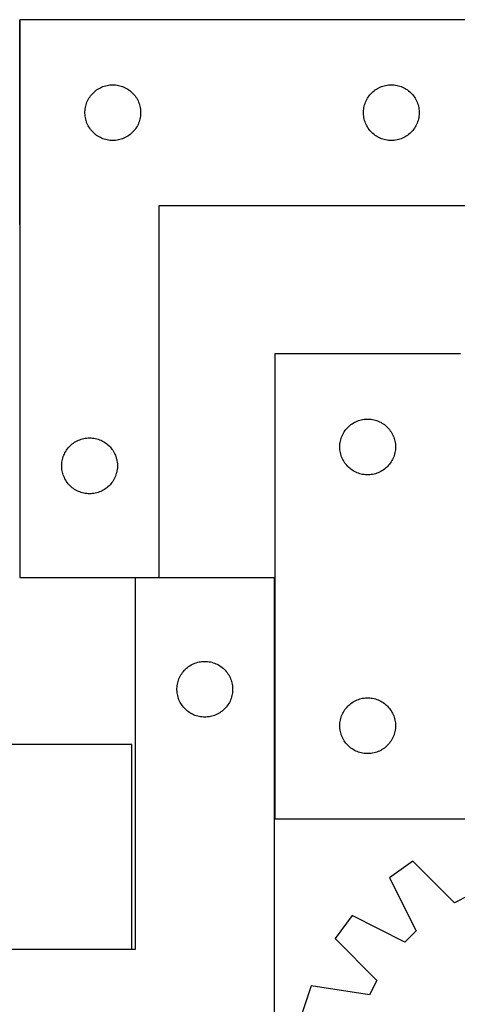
# Model space of a CAD drawing. Header units: millimetres. Extents: x 7 to 1493, y 7 to 2993.
# Tile 12 of 13: x 956 to 1192, y 2464 to 2993. Entities that reach past the tile are written whole.
import ezdxf

# ---------------------------------------------------------------- set-up
doc = ezdxf.new("R2010")
doc.units = ezdxf.units.MM
doc.layers.add('COMMON', color=5, linetype='CONTINUOUS', true_color=0x0000ff)
doc.layers.add('CUT', color=7, linetype='CONTINUOUS', true_color=0x000000)

msp = doc.modelspace()

# ---------------------------------------------------------------- linework, layer by layer
at = {"layer": 'COMMON'}
for p, q in [((955.903163, 2883.166377), (955.903163, 2993.166377)), ((955.903162, 2882.966376), (955.903162, 2693.25617)), ((1018.051555, 2693.156169), (1031.003163, 2693.156169)), ((1093.151555, 2693.056169), (1093.151555, 2563.424578)), ((843.051555, 2493.156169), (1016.247507, 2493.156169))]:
    msp.add_line(p, q, dxfattribs=at)
at = {"layer": 'CUT'}
for p, q in [((956.003163, 2993.25617), (956.003163, 2693.25617)), ((1206.003163, 2993.25617), (956.003163, 2993.25617)), ((997.311846, 2955.481596), (997.95272, 2955.912804)), ((997.95272, 2955.912804), (998.614942, 2956.310449)), ((998.614942, 2956.310449), (999.296756, 2956.673477)), ((999.296756, 2956.673477), (999.996354, 2957.000924)), ((999.996354, 2957.000924), (1000.711881, 2957.291923)), ((1000.711881, 2957.291923), (1001.44144, 2957.545701)), ((1001.44144, 2957.545701), (1002.183096, 2957.761586)), ((1002.183096, 2957.761586), (1002.934882, 2957.939006)), ((1002.934882, 2957.939006), (1003.694804, 2958.077489)), ((1003.694804, 2958.077489), (1004.460848, 2958.176669)), ((1004.460848, 2958.176669), (1005.230981, 2958.236282)), ((1005.230981, 2958.236282), (1006.003163, 2958.25617)), ((1006.003163, 2958.25617), (1006.775344, 2958.236282)), ((1006.775344, 2958.236282), (1007.545478, 2958.176669)), ((1007.545478, 2958.176669), (1008.311521, 2958.077489)), ((1008.311521, 2958.077489), (1009.071444, 2957.939006)), ((1009.071444, 2957.939006), (1009.823229, 2957.761586)), ((1009.823229, 2957.761586), (1010.564885, 2957.545701)), ((1010.564885, 2957.545701), (1011.294444, 2957.291923)), ((1011.294444, 2957.291923), (1012.009971, 2957.000924)), ((1012.009971, 2957.000924), (1012.709569, 2956.673477)), ((1012.709569, 2956.673477), (1013.391384, 2956.310449)), ((1013.391384, 2956.310449), (1014.053605, 2955.912804)), ((1014.053605, 2955.912804), (1014.694479, 2955.481596)), ((1147.311846, 2955.481596), (1147.95272, 2955.912804)), ((1147.95272, 2955.912804), (1148.614942, 2956.310449)), ((1148.614942, 2956.310449), (1149.296756, 2956.673477)), ((1149.296756, 2956.673477), (1149.996354, 2957.000924)), ((1149.996354, 2957.000924), (1150.711881, 2957.291923)), ((1150.711881, 2957.291923), (1151.44144, 2957.545701)), ((1151.44144, 2957.545701), (1152.183096, 2957.761586)), ((1152.183096, 2957.761586), (1152.934882, 2957.939006)), ((1152.934882, 2957.939006), (1153.694804, 2958.077489)), ((1153.694804, 2958.077489), (1154.460848, 2958.176669)), ((1154.460848, 2958.176669), (1155.230981, 2958.236282)), ((1155.230981, 2958.236282), (1156.003163, 2958.25617)), ((1156.003163, 2958.25617), (1156.775344, 2958.236282)), ((1156.775344, 2958.236282), (1157.545478, 2958.176669)), ((1157.545478, 2958.176669), (1158.311521, 2958.077489)), ((1158.311521, 2958.077489), (1159.071444, 2957.939006)), ((1159.071444, 2957.939006), (1159.823229, 2957.761586)), ((1159.823229, 2957.761586), (1160.564885, 2957.545701)), ((1160.564885, 2957.545701), (1161.294444, 2957.291923)), ((1161.294444, 2957.291923), (1162.009971, 2957.000924)), ((1162.009971, 2957.000924), (1162.709569, 2956.673477)), ((1162.709569, 2956.673477), (1163.391384, 2956.310449)), ((1163.391384, 2956.310449), (1164.053605, 2955.912804)), ((1164.053605, 2955.912804), (1164.694479, 2955.481596)), ((992.762981, 2950.305822), (993.143443, 2950.978062)), ((993.143443, 2950.978062), (993.558007, 2951.629826)), ((993.558007, 2951.629826), (994.005574, 2952.259385)), ((994.005574, 2952.259385), (994.484956, 2952.865068)), ((994.484956, 2952.865068), (994.994882, 2953.445271)), ((994.994882, 2953.445271), (995.534, 2953.998453)), ((995.534, 2953.998453), (996.100881, 2954.523149)), ((996.100881, 2954.523149), (996.69402, 2955.017968)), ((996.69402, 2955.017968), (997.311846, 2955.481596)), ((1014.694479, 2955.481596), (1015.312305, 2955.017968)), ((1015.312305, 2955.017968), (1015.905444, 2954.523149)), ((1015.905444, 2954.523149), (1016.472325, 2953.998453)), ((1016.472325, 2953.998453), (1017.011443, 2953.445271)), ((1017.011443, 2953.445271), (1017.521369, 2952.865068)), ((1017.521369, 2952.865068), (1018.000751, 2952.259385)), ((1018.000751, 2952.259385), (1018.448318, 2951.629826)), ((1018.448318, 2951.629826), (1018.862882, 2950.978062)), ((1018.862882, 2950.978062), (1019.243345, 2950.305822)), ((1142.762981, 2950.305822), (1143.143443, 2950.978062)), ((1143.143443, 2950.978062), (1143.558007, 2951.629826)), ((1143.558007, 2951.629826), (1144.005574, 2952.259385)), ((1144.005574, 2952.259385), (1144.484956, 2952.865068)), ((1144.484956, 2952.865068), (1144.994882, 2953.445271)), ((1144.994882, 2953.445271), (1145.534, 2953.998453)), ((1145.534, 2953.998453), (1146.100881, 2954.523149)), ((1146.100881, 2954.523149), (1146.69402, 2955.017968)), ((1146.69402, 2955.017968), (1147.311846, 2955.481596)), ((1164.694479, 2955.481596), (1165.312305, 2955.017968)), ((1165.312305, 2955.017968), (1165.905444, 2954.523149)), ((1165.905444, 2954.523149), (1166.472325, 2953.998453)), ((1166.472325, 2953.998453), (1167.011443, 2953.445271)), ((1167.011443, 2953.445271), (1167.521369, 2952.865068)), ((1167.521369, 2952.865068), (1168.000751, 2952.259385)), ((1168.000751, 2952.259385), (1168.448318, 2951.629826)), ((1168.448318, 2951.629826), (1168.862882, 2950.978062)), ((1168.862882, 2950.978062), (1169.243345, 2950.305822)), ((991.0479, 2944.413802), (991.127322, 2945.182146)), ((991.127322, 2945.182146), (991.246193, 2945.945382)), ((991.246193, 2945.945382), (991.404197, 2946.701487)), ((991.404197, 2946.701487), (991.600914, 2947.448455)), ((991.600914, 2947.448455), (991.835824, 2948.184306)), ((991.835824, 2948.184306), (992.108303, 2948.907089)), ((992.108303, 2948.907089), (992.417629, 2949.614886)), ((992.417629, 2949.614886), (992.762981, 2950.305822)), ((1019.243345, 2950.305822), (1019.588696, 2949.614886)), ((1019.588696, 2949.614886), (1019.898022, 2948.907089)), ((1019.898022, 2948.907089), (1020.170501, 2948.184306)), ((1020.170501, 2948.184306), (1020.405411, 2947.448455)), ((1020.405411, 2947.448455), (1020.602128, 2946.701487)), ((1020.602128, 2946.701487), (1020.760132, 2945.945382)), ((1020.760132, 2945.945382), (1020.879003, 2945.182146)), ((1020.879003, 2945.182146), (1020.958425, 2944.413802)), ((1141.0479, 2944.413802), (1141.127322, 2945.182146)), ((1141.127322, 2945.182146), (1141.246193, 2945.945382)), ((1141.246193, 2945.945382), (1141.404197, 2946.701487)), ((1141.404197, 2946.701487), (1141.600914, 2947.448455)), ((1141.600914, 2947.448455), (1141.835824, 2948.184306)), ((1141.835824, 2948.184306), (1142.108303, 2948.907089)), ((1142.108303, 2948.907089), (1142.417629, 2949.614886)), ((1142.417629, 2949.614886), (1142.762981, 2950.305822)), ((1169.243345, 2950.305822), (1169.588696, 2949.614886)), ((1169.588696, 2949.614886), (1169.898022, 2948.907089)), ((1169.898022, 2948.907089), (1170.170501, 2948.184306)), ((1170.170501, 2948.184306), (1170.405411, 2947.448455)), ((1170.405411, 2947.448455), (1170.602128, 2946.701487)), ((1170.602128, 2946.701487), (1170.760132, 2945.945382)), ((1170.760132, 2945.945382), (1170.879003, 2945.182146)), ((1170.879003, 2945.182146), (1170.958425, 2944.413802)), ((991.008136, 2943.642389), (991.0479, 2944.413802)), ((991.008136, 2942.869952), (991.008136, 2943.642389)), ((991.0479, 2942.098539), (991.008136, 2942.869952)), ((991.127322, 2941.330195), (991.0479, 2942.098539)), ((991.246193, 2940.566959), (991.127322, 2941.330195)), ((991.404197, 2939.810854), (991.246193, 2940.566959)), ((991.600914, 2939.063886), (991.404197, 2939.810854)), ((1020.602128, 2939.810854), (1020.405411, 2939.063886)), ((1020.760132, 2940.566959), (1020.602128, 2939.810854)), ((1020.879003, 2941.330195), (1020.760132, 2940.566959)), ((1020.958425, 2942.098539), (1020.879003, 2941.330195)), ((1020.958425, 2944.413802), (1020.99819, 2943.642389)), ((1020.99819, 2942.869952), (1020.958425, 2942.098539)), ((1020.99819, 2943.642389), (1020.99819, 2942.869952)), ((1141.008136, 2943.642389), (1141.0479, 2944.413802)), ((1141.008136, 2942.869952), (1141.008136, 2943.642389)), ((1141.0479, 2942.098539), (1141.008136, 2942.869952)), ((1141.127322, 2941.330195), (1141.0479, 2942.098539)), ((1141.246193, 2940.566959), (1141.127322, 2941.330195)), ((1141.404197, 2939.810854), (1141.246193, 2940.566959)), ((1141.600914, 2939.063886), (1141.404197, 2939.810854)), ((1170.602128, 2939.810854), (1170.405411, 2939.063886)), ((1170.760132, 2940.566959), (1170.602128, 2939.810854)), ((1170.879003, 2941.330195), (1170.760132, 2940.566959)), ((1170.958425, 2942.098539), (1170.879003, 2941.330195)), ((1170.958425, 2944.413802), (1170.99819, 2943.642389)), ((1170.99819, 2942.869952), (1170.958425, 2942.098539)), ((1170.99819, 2943.642389), (1170.99819, 2942.869952)), ((991.835824, 2938.328035), (991.600914, 2939.063886)), ((992.108303, 2937.605252), (991.835824, 2938.328035)), ((992.417629, 2936.897455), (992.108303, 2937.605252)), ((992.762981, 2936.206519), (992.417629, 2936.897455)), ((993.143443, 2935.534278), (992.762981, 2936.206519)), ((993.558007, 2934.882515), (993.143443, 2935.534278)), ((994.005574, 2934.252956), (993.558007, 2934.882515)), ((1018.448318, 2934.882515), (1018.000751, 2934.252956)), ((1018.862882, 2935.534278), (1018.448318, 2934.882515)), ((1019.243345, 2936.206519), (1018.862882, 2935.534278)), ((1019.588696, 2936.897455), (1019.243345, 2936.206519)), ((1019.898022, 2937.605252), (1019.588696, 2936.897455)), ((1020.170501, 2938.328035), (1019.898022, 2937.605252)), ((1020.405411, 2939.063886), (1020.170501, 2938.328035)), ((1141.835824, 2938.328035), (1141.600914, 2939.063886)), ((1142.108303, 2937.605252), (1141.835824, 2938.328035)), ((1142.417629, 2936.897455), (1142.108303, 2937.605252)), ((1142.762981, 2936.206519), (1142.417629, 2936.897455)), ((1143.143443, 2935.534278), (1142.762981, 2936.206519)), ((1143.558007, 2934.882515), (1143.143443, 2935.534278)), ((1144.005574, 2934.252956), (1143.558007, 2934.882515)), ((1168.448318, 2934.882515), (1168.000751, 2934.252956)), ((1168.862882, 2935.534278), (1168.448318, 2934.882515)), ((1169.243345, 2936.206519), (1168.862882, 2935.534278)), ((1169.588696, 2936.897455), (1169.243345, 2936.206519)), ((1169.898022, 2937.605252), (1169.588696, 2936.897455)), ((1170.170501, 2938.328035), (1169.898022, 2937.605252)), ((1170.405411, 2939.063886), (1170.170501, 2938.328035)), ((994.484956, 2933.647273), (994.005574, 2934.252956)), ((994.994882, 2933.06707), (994.484956, 2933.647273)), ((995.534, 2932.513888), (994.994882, 2933.06707)), ((996.100881, 2931.989192), (995.534, 2932.513888)), ((996.69402, 2931.494373), (996.100881, 2931.989192)), ((997.311846, 2931.030745), (996.69402, 2931.494373)), ((997.95272, 2930.599537), (997.311846, 2931.030745)), ((998.614942, 2930.201892), (997.95272, 2930.599537)), ((999.296756, 2929.838864), (998.614942, 2930.201892)), ((999.996354, 2929.511417), (999.296756, 2929.838864)), ((1000.711881, 2929.220418), (999.996354, 2929.511417)), ((1001.44144, 2928.96664), (1000.711881, 2929.220418)), ((1011.294444, 2929.220418), (1010.564885, 2928.96664)), ((1012.009971, 2929.511417), (1011.294444, 2929.220418)), ((1012.709569, 2929.838864), (1012.009971, 2929.511417)), ((1013.391384, 2930.201892), (1012.709569, 2929.838864)), ((1014.053605, 2930.599537), (1013.391384, 2930.201892)), ((1014.694479, 2931.030745), (1014.053605, 2930.599537)), ((1015.312305, 2931.494373), (1014.694479, 2931.030745)), ((1015.905444, 2931.989192), (1015.312305, 2931.494373)), ((1016.472325, 2932.513888), (1015.905444, 2931.989192)), ((1017.011443, 2933.06707), (1016.472325, 2932.513888)), ((1017.521369, 2933.647273), (1017.011443, 2933.06707)), ((1018.000751, 2934.252956), (1017.521369, 2933.647273)), ((1144.484956, 2933.647273), (1144.005574, 2934.252956)), ((1144.994882, 2933.06707), (1144.484956, 2933.647273)), ((1145.534, 2932.513888), (1144.994882, 2933.06707)), ((1146.100881, 2931.989192), (1145.534, 2932.513888)), ((1146.69402, 2931.494373), (1146.100881, 2931.989192)), ((1147.311846, 2931.030745), (1146.69402, 2931.494373)), ((1147.95272, 2930.599537), (1147.311846, 2931.030745)), ((1148.614942, 2930.201892), (1147.95272, 2930.599537)), ((1149.296756, 2929.838864), (1148.614942, 2930.201892)), ((1149.996354, 2929.511417), (1149.296756, 2929.838864)), ((1150.711881, 2929.220418), (1149.996354, 2929.511417)), ((1151.44144, 2928.96664), (1150.711881, 2929.220418)), ((1161.294444, 2929.220418), (1160.564885, 2928.96664)), ((1162.009971, 2929.511417), (1161.294444, 2929.220418)), ((1162.709569, 2929.838864), (1162.009971, 2929.511417)), ((1163.391384, 2930.201892), (1162.709569, 2929.838864)), ((1164.053605, 2930.599537), (1163.391384, 2930.201892)), ((1164.694479, 2931.030745), (1164.053605, 2930.599537)), ((1165.312305, 2931.494373), (1164.694479, 2931.030745)), ((1165.905444, 2931.989192), (1165.312305, 2931.494373)), ((1166.472325, 2932.513888), (1165.905444, 2931.989192)), ((1167.011443, 2933.06707), (1166.472325, 2932.513888)), ((1167.521369, 2933.647273), (1167.011443, 2933.06707)), ((1168.000751, 2934.252956), (1167.521369, 2933.647273)), ((1002.183096, 2928.750755), (1001.44144, 2928.96664)), ((1002.934882, 2928.573335), (1002.183096, 2928.750755)), ((1003.694804, 2928.434852), (1002.934882, 2928.573335)), ((1004.460848, 2928.335672), (1003.694804, 2928.434852)), ((1005.230981, 2928.276059), (1004.460848, 2928.335672)), ((1006.003163, 2928.25617), (1005.230981, 2928.276059)), ((1006.775344, 2928.276059), (1006.003163, 2928.25617)), ((1007.545478, 2928.335672), (1006.775344, 2928.276059)), ((1008.311521, 2928.434852), (1007.545478, 2928.335672)), ((1009.071444, 2928.573335), (1008.311521, 2928.434852)), ((1009.823229, 2928.750755), (1009.071444, 2928.573335)), ((1010.564885, 2928.96664), (1009.823229, 2928.750755)), ((1152.183096, 2928.750755), (1151.44144, 2928.96664)), ((1152.934882, 2928.573335), (1152.183096, 2928.750755)), ((1153.694804, 2928.434852), (1152.934882, 2928.573335)), ((1154.460848, 2928.335672), (1153.694804, 2928.434852)), ((1155.230981, 2928.276059), (1154.460848, 2928.335672)), ((1156.003163, 2928.25617), (1155.230981, 2928.276059)), ((1156.775344, 2928.276059), (1156.003163, 2928.25617)), ((1157.545478, 2928.335672), (1156.775344, 2928.276059)), ((1158.311521, 2928.434852), (1157.545478, 2928.335672)), ((1159.071444, 2928.573335), (1158.311521, 2928.434852)), ((1159.823229, 2928.750755), (1159.071444, 2928.573335)), ((1160.564885, 2928.96664), (1159.823229, 2928.750755)), ((1031.003163, 2693.25617), (1031.003163, 2893.25617)), ((1031.003163, 2893.25617), (1206.003163, 2893.25617)), ((1193.251556, 2813.424578), (1093.251556, 2813.424578)), ((1093.251556, 2813.424578), (1093.251556, 2563.424578)), ((1134.248341, 2775.422167), (1134.8779, 2775.869734)), ((1134.8779, 2775.869734), (1135.529663, 2776.284298)), ((1135.529663, 2776.284298), (1136.201904, 2776.66476)), ((1136.201904, 2776.66476), (1136.89284, 2777.010112)), ((1136.89284, 2777.010112), (1137.600637, 2777.319438)), ((1137.600637, 2777.319438), (1138.32342, 2777.591917)), ((1138.32342, 2777.591917), (1139.059271, 2777.826826)), ((1139.059271, 2777.826826), (1139.806239, 2778.023544)), ((1139.806239, 2778.023544), (1140.562344, 2778.181548)), ((1140.562344, 2778.181548), (1141.32558, 2778.300418)), ((1141.32558, 2778.300418), (1142.093924, 2778.379841)), ((1142.093924, 2778.379841), (1142.865337, 2778.419605)), ((1142.865337, 2778.419605), (1143.637774, 2778.419605)), ((1143.637774, 2778.419605), (1144.409187, 2778.379841)), ((1144.409187, 2778.379841), (1145.177531, 2778.300418)), ((1145.177531, 2778.300418), (1145.940767, 2778.181548)), ((1145.940767, 2778.181548), (1146.696872, 2778.023544)), ((1146.696872, 2778.023544), (1147.44384, 2777.826826)), ((1147.44384, 2777.826826), (1148.179691, 2777.591917)), ((1148.179691, 2777.591917), (1148.902474, 2777.319438)), ((1148.902474, 2777.319438), (1149.610271, 2777.010112)), ((1149.610271, 2777.010112), (1150.301207, 2776.66476)), ((1150.301207, 2776.66476), (1150.973448, 2776.284298)), ((1150.973448, 2776.284298), (1151.625211, 2775.869734)), ((1151.625211, 2775.869734), (1152.25477, 2775.422167)), ((1129.834249, 2770.130985), (1130.197277, 2770.812799)), ((1130.197277, 2770.812799), (1130.594922, 2771.475021)), ((1130.594922, 2771.475021), (1131.02613, 2772.115895)), ((1131.02613, 2772.115895), (1131.489758, 2772.733721)), ((1131.489758, 2772.733721), (1131.984577, 2773.32686)), ((1131.984577, 2773.32686), (1132.509273, 2773.893741)), ((1132.509273, 2773.893741), (1133.062455, 2774.432859)), ((1133.062455, 2774.432859), (1133.642658, 2774.942785)), ((1133.642658, 2774.942785), (1134.248341, 2775.422167)), ((1152.25477, 2775.422167), (1152.860453, 2774.942785)), ((1152.860453, 2774.942785), (1153.440656, 2774.432859)), ((1153.440656, 2774.432859), (1153.993838, 2773.893741)), ((1153.993838, 2773.893741), (1154.518534, 2773.32686)), ((1154.518534, 2773.32686), (1155.013353, 2772.733721)), ((1155.013353, 2772.733721), (1155.476981, 2772.115895)), ((1155.476981, 2772.115895), (1155.908189, 2771.475021)), ((1155.908189, 2771.475021), (1156.305834, 2770.812799)), ((1156.305834, 2770.812799), (1156.668862, 2770.130985)), ((983.600881, 2764.523149), (984.19402, 2765.017968)), ((984.19402, 2765.017968), (984.811846, 2765.481596)), ((984.811846, 2765.481596), (985.45272, 2765.912804)), ((985.45272, 2765.912804), (986.114942, 2766.310449)), ((986.114942, 2766.310449), (986.796756, 2766.673477)), ((986.796756, 2766.673477), (987.496354, 2767.000924)), ((987.496354, 2767.000924), (988.211881, 2767.291923)), ((988.211881, 2767.291923), (988.94144, 2767.545701)), ((988.94144, 2767.545701), (989.683096, 2767.761586)), ((989.683096, 2767.761586), (990.434882, 2767.939006)), ((990.434882, 2767.939006), (991.194804, 2768.077489)), ((991.194804, 2768.077489), (991.960848, 2768.176669)), ((991.960848, 2768.176669), (992.730981, 2768.236282)), ((992.730981, 2768.236282), (993.503163, 2768.25617)), ((993.503163, 2768.25617), (994.275344, 2768.236282)), ((994.275344, 2768.236282), (995.045478, 2768.176669)), ((995.045478, 2768.176669), (995.811521, 2768.077489)), ((995.811521, 2768.077489), (996.571444, 2767.939006)), ((996.571444, 2767.939006), (997.323229, 2767.761586)), ((997.323229, 2767.761586), (998.064885, 2767.545701)), ((998.064885, 2767.545701), (998.794444, 2767.291923)), ((998.794444, 2767.291923), (999.509971, 2767.000924)), ((999.509971, 2767.000924), (1000.209569, 2766.673477)), ((1000.209569, 2766.673477), (1000.891384, 2766.310449)), ((1000.891384, 2766.310449), (1001.553605, 2765.912804)), ((1001.553605, 2765.912804), (1002.194479, 2765.481596)), ((1002.194479, 2765.481596), (1002.812305, 2765.017968)), ((1002.812305, 2765.017968), (1003.405444, 2764.523149)), ((1128.271444, 2764.19676), (1128.331057, 2764.966893)), ((1128.331057, 2764.966893), (1128.430237, 2765.732937)), ((1128.430237, 2765.732937), (1128.56872, 2766.492859)), ((1128.56872, 2766.492859), (1128.74614, 2767.244645)), ((1128.74614, 2767.244645), (1128.962025, 2767.986301)), ((1128.962025, 2767.986301), (1129.215803, 2768.71586)), ((1129.215803, 2768.71586), (1129.506802, 2769.431387)), ((1129.506802, 2769.431387), (1129.834249, 2770.130985)), ((1156.668862, 2770.130985), (1156.996309, 2769.431387)), ((1156.996309, 2769.431387), (1157.287308, 2768.71586)), ((1157.287308, 2768.71586), (1157.541086, 2767.986301)), ((1157.541086, 2767.986301), (1157.756971, 2767.244645)), ((1157.756971, 2767.244645), (1157.934391, 2766.492859)), ((1157.934391, 2766.492859), (1158.072874, 2765.732937)), ((1158.072874, 2765.732937), (1158.172054, 2764.966893)), ((1158.172054, 2764.966893), (1158.231667, 2764.19676)), ((979.917629, 2759.614886), (980.262981, 2760.305822)), ((980.262981, 2760.305822), (980.643443, 2760.978062)), ((980.643443, 2760.978062), (981.058007, 2761.629826)), ((981.058007, 2761.629826), (981.505574, 2762.259385)), ((981.505574, 2762.259385), (981.984956, 2762.865068)), ((981.984956, 2762.865068), (982.494882, 2763.445271)), ((982.494882, 2763.445271), (983.034, 2763.998453)), ((983.034, 2763.998453), (983.600881, 2764.523149)), ((1003.405444, 2764.523149), (1003.972325, 2763.998453)), ((1003.972325, 2763.998453), (1004.511443, 2763.445271)), ((1004.511443, 2763.445271), (1005.021369, 2762.865068)), ((1005.021369, 2762.865068), (1005.500751, 2762.259385)), ((1005.500751, 2762.259385), (1005.948318, 2761.629826)), ((1005.948318, 2761.629826), (1006.362882, 2760.978062)), ((1006.362882, 2760.978062), (1006.743345, 2760.305822)), ((1006.743345, 2760.305822), (1007.088696, 2759.614886)), ((1128.251556, 2763.424578), (1128.271444, 2764.19676)), ((1128.271444, 2762.652397), (1128.251556, 2763.424578)), ((1128.331057, 2761.882263), (1128.271444, 2762.652397)), ((1128.430237, 2761.11622), (1128.331057, 2761.882263)), ((1128.56872, 2760.356297), (1128.430237, 2761.11622)), ((1128.74614, 2759.604512), (1128.56872, 2760.356297)), ((1157.934391, 2760.356297), (1157.756971, 2759.604512)), ((1158.072874, 2761.11622), (1157.934391, 2760.356297)), ((1158.172054, 2761.882263), (1158.072874, 2761.11622)), ((1158.231667, 2762.652397), (1158.172054, 2761.882263)), ((1158.231667, 2764.19676), (1158.251556, 2763.424578)), ((1158.251556, 2763.424578), (1158.231667, 2762.652397)), ((978.508136, 2753.642389), (978.5479, 2754.413802)), ((978.5479, 2754.413802), (978.627322, 2755.182146)), ((978.627322, 2755.182146), (978.746193, 2755.945382)), ((978.746193, 2755.945382), (978.904197, 2756.701487)), ((978.904197, 2756.701487), (979.100914, 2757.448455)), ((979.100914, 2757.448455), (979.335824, 2758.184306)), ((979.335824, 2758.184306), (979.608303, 2758.907089)), ((979.608303, 2758.907089), (979.917629, 2759.614886)), ((1007.088696, 2759.614886), (1007.398022, 2758.907089)), ((1007.398022, 2758.907089), (1007.670501, 2758.184306)), ((1007.670501, 2758.184306), (1007.905411, 2757.448455)), ((1007.905411, 2757.448455), (1008.102128, 2756.701487)), ((1008.102128, 2756.701487), (1008.260132, 2755.945382)), ((1008.260132, 2755.945382), (1008.379003, 2755.182146)), ((1008.379003, 2755.182146), (1008.458425, 2754.413802)), ((1008.458425, 2754.413802), (1008.49819, 2753.642389)), ((1128.962025, 2758.862856), (1128.74614, 2759.604512)), ((1129.215803, 2758.133297), (1128.962025, 2758.862856)), ((1129.506802, 2757.41777), (1129.215803, 2758.133297)), ((1129.834249, 2756.718171), (1129.506802, 2757.41777)), ((1130.197277, 2756.036357), (1129.834249, 2756.718171)), ((1130.594922, 2755.374135), (1130.197277, 2756.036357)), ((1131.02613, 2754.733262), (1130.594922, 2755.374135)), ((1131.489758, 2754.115436), (1131.02613, 2754.733262)), ((1155.476981, 2754.733262), (1155.013353, 2754.115436)), ((1155.908189, 2755.374135), (1155.476981, 2754.733262)), ((1156.305834, 2756.036357), (1155.908189, 2755.374135)), ((1156.668862, 2756.718171), (1156.305834, 2756.036357)), ((1156.996309, 2757.41777), (1156.668862, 2756.718171)), ((1157.287308, 2758.133297), (1156.996309, 2757.41777)), ((1157.541086, 2758.862856), (1157.287308, 2758.133297)), ((1157.756971, 2759.604512), (1157.541086, 2758.862856)), ((978.508136, 2752.869952), (978.508136, 2753.642389)), ((978.5479, 2752.098539), (978.508136, 2752.869952)), ((978.627322, 2751.330195), (978.5479, 2752.098539)), ((978.746193, 2750.566959), (978.627322, 2751.330195)), ((978.904197, 2749.810854), (978.746193, 2750.566959)), ((979.100914, 2749.063886), (978.904197, 2749.810854)), ((979.335824, 2748.328035), (979.100914, 2749.063886)), ((1007.905411, 2749.063886), (1007.670501, 2748.328035)), ((1008.102128, 2749.810854), (1007.905411, 2749.063886)), ((1008.260132, 2750.566959), (1008.102128, 2749.810854)), ((1008.379003, 2751.330195), (1008.260132, 2750.566959)), ((1008.458425, 2752.098539), (1008.379003, 2751.330195)), ((1008.49819, 2752.869952), (1008.458425, 2752.098539)), ((1008.49819, 2753.642389), (1008.49819, 2752.869952)), ((1131.984577, 2753.522297), (1131.489758, 2754.115436)), ((1132.509273, 2752.955416), (1131.984577, 2753.522297)), ((1133.062455, 2752.416298), (1132.509273, 2752.955416)), ((1133.642658, 2751.906372), (1133.062455, 2752.416298)), ((1134.248341, 2751.42699), (1133.642658, 2751.906372)), ((1134.8779, 2750.979423), (1134.248341, 2751.42699)), ((1135.529663, 2750.564859), (1134.8779, 2750.979423)), ((1136.201904, 2750.184396), (1135.529663, 2750.564859)), ((1136.89284, 2749.839044), (1136.201904, 2750.184396)), ((1137.600637, 2749.529719), (1136.89284, 2749.839044)), ((1138.32342, 2749.25724), (1137.600637, 2749.529719)), ((1139.059271, 2749.02233), (1138.32342, 2749.25724)), ((1148.179691, 2749.25724), (1147.44384, 2749.02233)), ((1148.902474, 2749.529719), (1148.179691, 2749.25724)), ((1149.610271, 2749.839044), (1148.902474, 2749.529719)), ((1150.301207, 2750.184396), (1149.610271, 2749.839044)), ((1150.973448, 2750.564859), (1150.301207, 2750.184396)), ((1151.625211, 2750.979423), (1150.973448, 2750.564859)), ((1152.25477, 2751.42699), (1151.625211, 2750.979423)), ((1152.860453, 2751.906372), (1152.25477, 2751.42699)), ((1153.440656, 2752.416298), (1152.860453, 2751.906372)), ((1153.993838, 2752.955416), (1153.440656, 2752.416298)), ((1154.518534, 2753.522297), (1153.993838, 2752.955416)), ((1155.013353, 2754.115436), (1154.518534, 2753.522297)), ((979.608303, 2747.605252), (979.335824, 2748.328035)), ((979.917629, 2746.897455), (979.608303, 2747.605252)), ((980.262981, 2746.206519), (979.917629, 2746.897455)), ((980.643443, 2745.534278), (980.262981, 2746.206519)), ((981.058007, 2744.882515), (980.643443, 2745.534278)), ((981.505574, 2744.252956), (981.058007, 2744.882515)), ((981.984956, 2743.647273), (981.505574, 2744.252956)), ((1005.500751, 2744.252956), (1005.021369, 2743.647273)), ((1005.948318, 2744.882515), (1005.500751, 2744.252956)), ((1006.362882, 2745.534278), (1005.948318, 2744.882515)), ((1006.743345, 2746.206519), (1006.362882, 2745.534278)), ((1007.088696, 2746.897455), (1006.743345, 2746.206519)), ((1007.398022, 2747.605252), (1007.088696, 2746.897455)), ((1007.670501, 2748.328035), (1007.398022, 2747.605252)), ((1139.806239, 2748.825613), (1139.059271, 2749.02233)), ((1140.562344, 2748.667609), (1139.806239, 2748.825613)), ((1141.32558, 2748.548738), (1140.562344, 2748.667609)), ((1142.093924, 2748.469315), (1141.32558, 2748.548738)), ((1142.865337, 2748.429551), (1142.093924, 2748.469315)), ((1143.637774, 2748.429551), (1142.865337, 2748.429551)), ((1144.409187, 2748.469315), (1143.637774, 2748.429551)), ((1145.177531, 2748.548738), (1144.409187, 2748.469315)), ((1145.940767, 2748.667609), (1145.177531, 2748.548738)), ((1146.696872, 2748.825613), (1145.940767, 2748.667609)), ((1147.44384, 2749.02233), (1146.696872, 2748.825613)), ((982.494882, 2743.06707), (981.984956, 2743.647273)), ((983.034, 2742.513888), (982.494882, 2743.06707)), ((983.600881, 2741.989192), (983.034, 2742.513888)), ((984.19402, 2741.494373), (983.600881, 2741.989192)), ((984.811846, 2741.030745), (984.19402, 2741.494373)), ((985.45272, 2740.599537), (984.811846, 2741.030745)), ((986.114942, 2740.201892), (985.45272, 2740.599537)), ((986.796756, 2739.838864), (986.114942, 2740.201892)), ((987.496354, 2739.511417), (986.796756, 2739.838864)), ((988.211881, 2739.220418), (987.496354, 2739.511417)), ((988.94144, 2738.96664), (988.211881, 2739.220418)), ((989.683096, 2738.750755), (988.94144, 2738.96664)), ((990.434882, 2738.573335), (989.683096, 2738.750755)), ((991.194804, 2738.434852), (990.434882, 2738.573335)), ((996.571444, 2738.573335), (995.811521, 2738.434852)), ((997.323229, 2738.750755), (996.571444, 2738.573335)), ((998.064885, 2738.96664), (997.323229, 2738.750755)), ((998.794444, 2739.220418), (998.064885, 2738.96664)), ((999.509971, 2739.511417), (998.794444, 2739.220418)), ((1000.209569, 2739.838864), (999.509971, 2739.511417)), ((1000.891384, 2740.201892), (1000.209569, 2739.838864)), ((1001.553605, 2740.599537), (1000.891384, 2740.201892)), ((1002.194479, 2741.030745), (1001.553605, 2740.599537)), ((1002.812305, 2741.494373), (1002.194479, 2741.030745)), ((1003.405444, 2741.989192), (1002.812305, 2741.494373)), ((1003.972325, 2742.513888), (1003.405444, 2741.989192)), ((1004.511443, 2743.06707), (1003.972325, 2742.513888)), ((1005.021369, 2743.647273), (1004.511443, 2743.06707)), ((991.960848, 2738.335672), (991.194804, 2738.434852)), ((992.730981, 2738.276059), (991.960848, 2738.335672)), ((993.503163, 2738.25617), (992.730981, 2738.276059)), ((994.275344, 2738.276059), (993.503163, 2738.25617)), ((995.045478, 2738.335672), (994.275344, 2738.276059)), ((995.811521, 2738.434852), (995.045478, 2738.335672)), ((956.003163, 2693.25617), (1031.003163, 2693.25617)), ((1093.051555, 2693.056169), (1018.051555, 2693.056169)), ((1018.051555, 2693.056169), (1018.051555, 2493.056169)), ((1093.051555, 2393.056169), (1093.051555, 2693.056169)), ((1044.033348, 2642.665067), (1044.543274, 2643.24527)), ((1044.543274, 2643.24527), (1045.082392, 2643.798452)), ((1045.082392, 2643.798452), (1045.649273, 2644.323148)), ((1045.649273, 2644.323148), (1046.242412, 2644.817967)), ((1046.242412, 2644.817967), (1046.860238, 2645.281595)), ((1046.860238, 2645.281595), (1047.501112, 2645.712803)), ((1047.501112, 2645.712803), (1048.163333, 2646.110448)), ((1048.163333, 2646.110448), (1048.845148, 2646.473476)), ((1048.845148, 2646.473476), (1049.544746, 2646.800923)), ((1049.544746, 2646.800923), (1050.260273, 2647.091922)), ((1050.260273, 2647.091922), (1050.989832, 2647.3457)), ((1050.989832, 2647.3457), (1051.731488, 2647.561585)), ((1051.731488, 2647.561585), (1052.483274, 2647.739005)), ((1052.483274, 2647.739005), (1053.243196, 2647.877488)), ((1053.243196, 2647.877488), (1054.00924, 2647.976668)), ((1054.00924, 2647.976668), (1054.779373, 2648.036281)), ((1054.779373, 2648.036281), (1055.551555, 2648.056169)), ((1055.551555, 2648.056169), (1056.323736, 2648.036281)), ((1056.323736, 2648.036281), (1057.093869, 2647.976668)), ((1057.093869, 2647.976668), (1057.859913, 2647.877488)), ((1057.859913, 2647.877488), (1058.619836, 2647.739005)), ((1058.619836, 2647.739005), (1059.371621, 2647.561585)), ((1059.371621, 2647.561585), (1060.113277, 2647.3457)), ((1060.113277, 2647.3457), (1060.842836, 2647.091922)), ((1060.842836, 2647.091922), (1061.558363, 2646.800923)), ((1061.558363, 2646.800923), (1062.257961, 2646.473476)), ((1062.257961, 2646.473476), (1062.939776, 2646.110448)), ((1062.939776, 2646.110448), (1063.601997, 2645.712803)), ((1063.601997, 2645.712803), (1064.242871, 2645.281595)), ((1064.242871, 2645.281595), (1064.860697, 2644.817967)), ((1064.860697, 2644.817967), (1065.453836, 2644.323148)), ((1065.453836, 2644.323148), (1066.020717, 2643.798452)), ((1066.020717, 2643.798452), (1066.559835, 2643.24527)), ((1066.559835, 2643.24527), (1067.069761, 2642.665067)), ((1041.149306, 2637.248454), (1041.384216, 2637.984305)), ((1041.384216, 2637.984305), (1041.656695, 2638.707088)), ((1041.656695, 2638.707088), (1041.966021, 2639.414885)), ((1041.966021, 2639.414885), (1042.311373, 2640.105821)), ((1042.311373, 2640.105821), (1042.691835, 2640.778061)), ((1042.691835, 2640.778061), (1043.106399, 2641.429825)), ((1043.106399, 2641.429825), (1043.553966, 2642.059384)), ((1043.553966, 2642.059384), (1044.033348, 2642.665067)), ((1067.069761, 2642.665067), (1067.549143, 2642.059384)), ((1067.549143, 2642.059384), (1067.99671, 2641.429825)), ((1067.99671, 2641.429825), (1068.411274, 2640.778061)), ((1068.411274, 2640.778061), (1068.791736, 2640.105821)), ((1068.791736, 2640.105821), (1069.137088, 2639.414885)), ((1069.137088, 2639.414885), (1069.446414, 2638.707088)), ((1069.446414, 2638.707088), (1069.718893, 2637.984305)), ((1069.718893, 2637.984305), (1069.953803, 2637.248454)), ((1040.556527, 2633.442388), (1040.596292, 2634.213801)), ((1040.556527, 2632.669951), (1040.556527, 2633.442388)), ((1040.596292, 2631.898538), (1040.556527, 2632.669951)), ((1040.596292, 2634.213801), (1040.675714, 2634.982145)), ((1040.675714, 2634.982145), (1040.794585, 2635.745381)), ((1040.794585, 2635.745381), (1040.952589, 2636.501486)), ((1040.952589, 2636.501486), (1041.149306, 2637.248454)), ((1069.953803, 2637.248454), (1070.15052, 2636.501486)), ((1070.15052, 2636.501486), (1070.308524, 2635.745381)), ((1070.308524, 2635.745381), (1070.427395, 2634.982145)), ((1070.427395, 2634.982145), (1070.506817, 2634.213801)), ((1070.506817, 2634.213801), (1070.546582, 2633.442388)), ((1070.546582, 2632.669951), (1070.506817, 2631.898538)), ((1070.546582, 2633.442388), (1070.546582, 2632.669951)), ((1040.675714, 2631.130194), (1040.596292, 2631.898538)), ((1040.794585, 2630.366958), (1040.675714, 2631.130194)), ((1040.952589, 2629.610853), (1040.794585, 2630.366958)), ((1041.149306, 2628.863885), (1040.952589, 2629.610853)), ((1041.384216, 2628.128034), (1041.149306, 2628.863885)), ((1041.656695, 2627.405251), (1041.384216, 2628.128034)), ((1041.966021, 2626.697454), (1041.656695, 2627.405251)), ((1069.446414, 2627.405251), (1069.137088, 2626.697454)), ((1069.718893, 2628.128034), (1069.446414, 2627.405251)), ((1069.953803, 2628.863885), (1069.718893, 2628.128034)), ((1070.15052, 2629.610853), (1069.953803, 2628.863885)), ((1070.308524, 2630.366958), (1070.15052, 2629.610853)), ((1070.427395, 2631.130194), (1070.308524, 2630.366958)), ((1070.506817, 2631.898538), (1070.427395, 2631.130194)), ((1136.89284, 2627.010112), (1137.600637, 2627.319438)), ((1137.600637, 2627.319438), (1138.32342, 2627.591917)), ((1138.32342, 2627.591917), (1139.059271, 2627.826826)), ((1139.059271, 2627.826826), (1139.806239, 2628.023544)), ((1139.806239, 2628.023544), (1140.562344, 2628.181548)), ((1140.562344, 2628.181548), (1141.32558, 2628.300418)), ((1141.32558, 2628.300418), (1142.093924, 2628.379841)), ((1142.093924, 2628.379841), (1142.865337, 2628.419605)), ((1142.865337, 2628.419605), (1143.637774, 2628.419605)), ((1143.637774, 2628.419605), (1144.409187, 2628.379841)), ((1144.409187, 2628.379841), (1145.177531, 2628.300418)), ((1145.177531, 2628.300418), (1145.940767, 2628.181548)), ((1145.940767, 2628.181548), (1146.696872, 2628.023544)), ((1146.696872, 2628.023544), (1147.44384, 2627.826826)), ((1147.44384, 2627.826826), (1148.179691, 2627.591917)), ((1148.179691, 2627.591917), (1148.902474, 2627.319438)), ((1148.902474, 2627.319438), (1149.610271, 2627.010112)), ((1042.311373, 2626.006518), (1041.966021, 2626.697454)), ((1042.691835, 2625.334277), (1042.311373, 2626.006518)), ((1043.106399, 2624.682514), (1042.691835, 2625.334277)), ((1043.553966, 2624.052955), (1043.106399, 2624.682514)), ((1044.033348, 2623.447272), (1043.553966, 2624.052955)), ((1044.543274, 2622.867069), (1044.033348, 2623.447272)), ((1045.082392, 2622.313887), (1044.543274, 2622.867069)), ((1045.649273, 2621.789191), (1045.082392, 2622.313887)), ((1066.020717, 2622.313887), (1065.453836, 2621.789191)), ((1066.559835, 2622.867069), (1066.020717, 2622.313887)), ((1067.069761, 2623.447272), (1066.559835, 2622.867069)), ((1067.549143, 2624.052955), (1067.069761, 2623.447272)), ((1067.99671, 2624.682514), (1067.549143, 2624.052955)), ((1068.411274, 2625.334277), (1067.99671, 2624.682514)), ((1068.791736, 2626.006518), (1068.411274, 2625.334277)), ((1069.137088, 2626.697454), (1068.791736, 2626.006518)), ((1130.594922, 2621.475021), (1131.02613, 2622.115895)), ((1131.02613, 2622.115895), (1131.489758, 2622.733721)), ((1131.489758, 2622.733721), (1131.984577, 2623.32686)), ((1131.984577, 2623.32686), (1132.509273, 2623.893741)), ((1132.509273, 2623.893741), (1133.062455, 2624.432859)), ((1133.062455, 2624.432859), (1133.642658, 2624.942785)), ((1133.642658, 2624.942785), (1134.248341, 2625.422167)), ((1134.248341, 2625.422167), (1134.8779, 2625.869734)), ((1134.8779, 2625.869734), (1135.529663, 2626.284298)), ((1135.529663, 2626.284298), (1136.201904, 2626.66476)), ((1136.201904, 2626.66476), (1136.89284, 2627.010112)), ((1149.610271, 2627.010112), (1150.301207, 2626.66476)), ((1150.301207, 2626.66476), (1150.973448, 2626.284298)), ((1150.973448, 2626.284298), (1151.625211, 2625.869734)), ((1151.625211, 2625.869734), (1152.25477, 2625.422167)), ((1152.25477, 2625.422167), (1152.860453, 2624.942785)), ((1152.860453, 2624.942785), (1153.440656, 2624.432859)), ((1153.440656, 2624.432859), (1153.993838, 2623.893741)), ((1153.993838, 2623.893741), (1154.518534, 2623.32686)), ((1154.518534, 2623.32686), (1155.013353, 2622.733721)), ((1155.013353, 2622.733721), (1155.476981, 2622.115895)), ((1155.476981, 2622.115895), (1155.908189, 2621.475021)), ((1046.242412, 2621.294372), (1045.649273, 2621.789191)), ((1046.860238, 2620.830744), (1046.242412, 2621.294372)), ((1047.501112, 2620.399536), (1046.860238, 2620.830744)), ((1048.163333, 2620.001891), (1047.501112, 2620.399536)), ((1048.845148, 2619.638863), (1048.163333, 2620.001891)), ((1049.544746, 2619.311416), (1048.845148, 2619.638863)), ((1050.260273, 2619.020417), (1049.544746, 2619.311416)), ((1050.989832, 2618.766639), (1050.260273, 2619.020417)), ((1051.731488, 2618.550754), (1050.989832, 2618.766639)), ((1052.483274, 2618.373334), (1051.731488, 2618.550754)), ((1053.243196, 2618.234851), (1052.483274, 2618.373334)), ((1054.00924, 2618.135671), (1053.243196, 2618.234851)), ((1054.779373, 2618.076058), (1054.00924, 2618.135671)), ((1055.551555, 2618.056169), (1054.779373, 2618.076058)), ((1056.323736, 2618.076058), (1055.551555, 2618.056169)), ((1057.093869, 2618.135671), (1056.323736, 2618.076058)), ((1057.859913, 2618.234851), (1057.093869, 2618.135671)), ((1058.619836, 2618.373334), (1057.859913, 2618.234851)), ((1059.371621, 2618.550754), (1058.619836, 2618.373334)), ((1060.113277, 2618.766639), (1059.371621, 2618.550754)), ((1060.842836, 2619.020417), (1060.113277, 2618.766639)), ((1061.558363, 2619.311416), (1060.842836, 2619.020417)), ((1062.257961, 2619.638863), (1061.558363, 2619.311416)), ((1062.939776, 2620.001891), (1062.257961, 2619.638863)), ((1063.601997, 2620.399536), (1062.939776, 2620.001891)), ((1064.242871, 2620.830744), (1063.601997, 2620.399536)), ((1064.860697, 2621.294372), (1064.242871, 2620.830744)), ((1065.453836, 2621.789191), (1064.860697, 2621.294372)), ((1128.56872, 2616.492859), (1128.74614, 2617.244645)), ((1128.74614, 2617.244645), (1128.962025, 2617.986301)), ((1128.962025, 2617.986301), (1129.215803, 2618.71586)), ((1129.215803, 2618.71586), (1129.506802, 2619.431387)), ((1129.506802, 2619.431387), (1129.834249, 2620.130985)), ((1129.834249, 2620.130985), (1130.197277, 2620.812799)), ((1130.197277, 2620.812799), (1130.594922, 2621.475021)), ((1155.908189, 2621.475021), (1156.305834, 2620.812799)), ((1156.305834, 2620.812799), (1156.668862, 2620.130985)), ((1156.668862, 2620.130985), (1156.996309, 2619.431387)), ((1156.996309, 2619.431387), (1157.287308, 2618.71586)), ((1157.287308, 2618.71586), (1157.541086, 2617.986301)), ((1157.541086, 2617.986301), (1157.756971, 2617.244645)), ((1157.756971, 2617.244645), (1157.934391, 2616.492859)), ((1128.251556, 2613.424578), (1128.271444, 2614.19676)), ((1128.271444, 2612.652397), (1128.251556, 2613.424578)), ((1128.271444, 2614.19676), (1128.331057, 2614.966893)), ((1128.331057, 2611.882263), (1128.271444, 2612.652397)), ((1128.331057, 2614.966893), (1128.430237, 2615.732937)), ((1128.430237, 2611.11622), (1128.331057, 2611.882263)), ((1128.430237, 2615.732937), (1128.56872, 2616.492859)), ((1157.934391, 2616.492859), (1158.072874, 2615.732937)), ((1158.072874, 2615.732937), (1158.172054, 2614.966893)), ((1158.172054, 2611.882263), (1158.072874, 2611.11622)), ((1158.172054, 2614.966893), (1158.231667, 2614.19676)), ((1158.231667, 2612.652397), (1158.172054, 2611.882263)), ((1158.231667, 2614.19676), (1158.251556, 2613.424578)), ((1158.251556, 2613.424578), (1158.231667, 2612.652397)), ((1128.56872, 2610.356297), (1128.430237, 2611.11622)), ((1128.74614, 2609.604512), (1128.56872, 2610.356297)), ((1128.962025, 2608.862856), (1128.74614, 2609.604512)), ((1129.215803, 2608.133297), (1128.962025, 2608.862856)), ((1129.506802, 2607.41777), (1129.215803, 2608.133297)), ((1129.834249, 2606.718171), (1129.506802, 2607.41777)), ((1130.197277, 2606.036357), (1129.834249, 2606.718171)), ((1130.594922, 2605.374135), (1130.197277, 2606.036357)), ((1156.305834, 2606.036357), (1155.908189, 2605.374135)), ((1156.668862, 2606.718171), (1156.305834, 2606.036357)), ((1156.996309, 2607.41777), (1156.668862, 2606.718171)), ((1157.287308, 2608.133297), (1156.996309, 2607.41777)), ((1157.541086, 2608.862856), (1157.287308, 2608.133297)), ((1157.756971, 2609.604512), (1157.541086, 2608.862856)), ((1157.934391, 2610.356297), (1157.756971, 2609.604512)), ((1158.072874, 2611.11622), (1157.934391, 2610.356297)), ((1016.247507, 2603.25617), (836.247507, 2603.25617)), ((1016.247507, 2493.25617), (1016.247507, 2603.25617)), ((1131.02613, 2604.733262), (1130.594922, 2605.374135)), ((1131.489758, 2604.115436), (1131.02613, 2604.733262)), ((1131.984577, 2603.522297), (1131.489758, 2604.115436)), ((1132.509273, 2602.955416), (1131.984577, 2603.522297)), ((1133.062455, 2602.416298), (1132.509273, 2602.955416)), ((1133.642658, 2601.906372), (1133.062455, 2602.416298)), ((1134.248341, 2601.42699), (1133.642658, 2601.906372)), ((1134.8779, 2600.979423), (1134.248341, 2601.42699)), ((1135.529663, 2600.564859), (1134.8779, 2600.979423)), ((1151.625211, 2600.979423), (1150.973448, 2600.564859)), ((1152.25477, 2601.42699), (1151.625211, 2600.979423)), ((1152.860453, 2601.906372), (1152.25477, 2601.42699)), ((1153.440656, 2602.416298), (1152.860453, 2601.906372)), ((1153.993838, 2602.955416), (1153.440656, 2602.416298)), ((1154.518534, 2603.522297), (1153.993838, 2602.955416)), ((1155.013353, 2604.115436), (1154.518534, 2603.522297)), ((1155.476981, 2604.733262), (1155.013353, 2604.115436)), ((1155.908189, 2605.374135), (1155.476981, 2604.733262)), ((1136.201904, 2600.184396), (1135.529663, 2600.564859)), ((1136.89284, 2599.839044), (1136.201904, 2600.184396)), ((1137.600637, 2599.529719), (1136.89284, 2599.839044)), ((1138.32342, 2599.25724), (1137.600637, 2599.529719)), ((1139.059271, 2599.02233), (1138.32342, 2599.25724)), ((1139.806239, 2598.825613), (1139.059271, 2599.02233)), ((1140.562344, 2598.667609), (1139.806239, 2598.825613)), ((1141.32558, 2598.548738), (1140.562344, 2598.667609)), ((1142.093924, 2598.469315), (1141.32558, 2598.548738)), ((1142.865337, 2598.429551), (1142.093924, 2598.469315)), ((1143.637774, 2598.429551), (1142.865337, 2598.429551)), ((1144.409187, 2598.469315), (1143.637774, 2598.429551)), ((1145.177531, 2598.548738), (1144.409187, 2598.469315)), ((1145.940767, 2598.667609), (1145.177531, 2598.548738)), ((1146.696872, 2598.825613), (1145.940767, 2598.667609)), ((1147.44384, 2599.02233), (1146.696872, 2598.825613)), ((1148.179691, 2599.25724), (1147.44384, 2599.02233)), ((1148.902474, 2599.529719), (1148.179691, 2599.25724)), ((1149.610271, 2599.839044), (1148.902474, 2599.529719)), ((1150.301207, 2600.184396), (1149.610271, 2599.839044)), ((1150.973448, 2600.564859), (1150.301207, 2600.184396)), ((1093.251556, 2563.424578), (1393.251556, 2563.424578)), ((1167.560104, 2540.552425), (1155.098483, 2531.528095)), ((1190.109726, 2518.180807), (1167.560104, 2540.552425)), ((1155.098483, 2531.528095), (1169.318691, 2503.124566)), ((1197.755565, 2522.061595), (1190.109726, 2518.180807)), ((1134.887121, 2511.37948), (1125.824086, 2498.945979)), ((1163.246296, 2497.071023), (1134.887121, 2511.37948)), ((1169.318691, 2503.124566), (1163.246296, 2497.071023)), ((1125.824086, 2498.945979), (1148.125481, 2476.326904)), ((836.247507, 2493.25617), (1016.247507, 2493.25617)), ((1018.051555, 2493.056169), (843.051555, 2493.056169)), ((1148.125481, 2476.326904), (1144.220938, 2468.693169)), ((1112.828203, 2473.537853), (1108.050908, 2458.912259)), ((1144.220938, 2468.693169), (1112.828203, 2473.537853))]:
    msp.add_line(p, q, dxfattribs=at)

doc.saveas('drawing.dxf')
